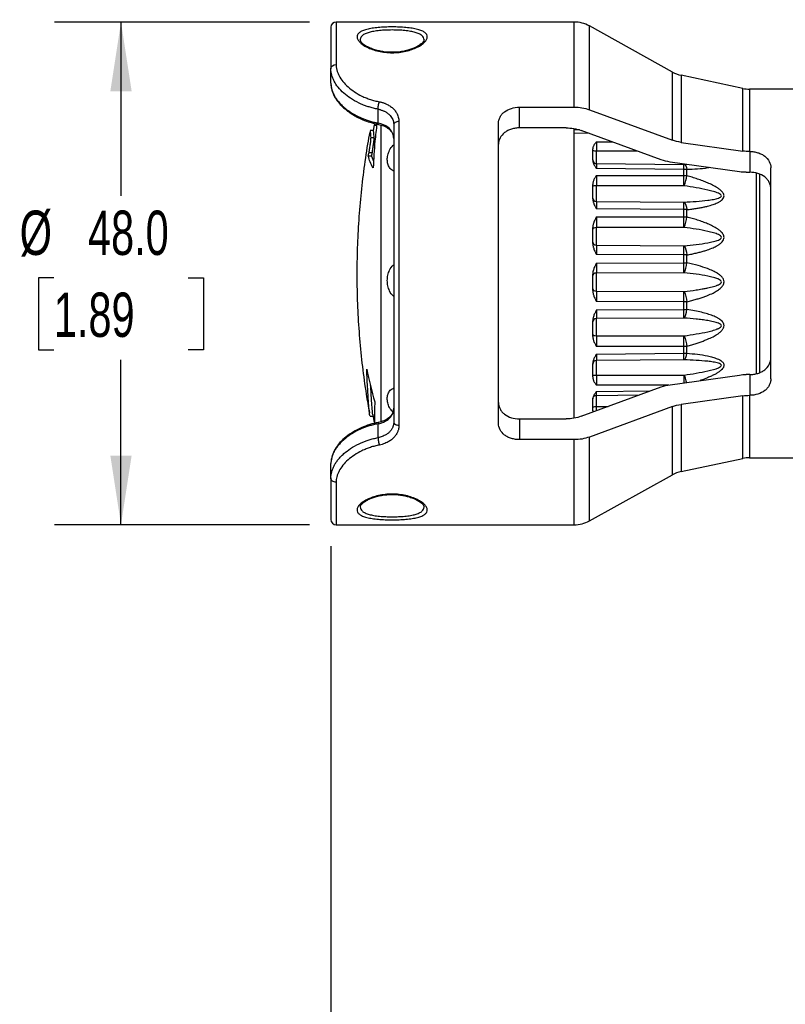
# Model space of a CAD drawing. Header units: millimetres. Extents: x 13 to 546, y 13 to 419.
# Tile 8 of 17: x 177 to 250, y 97 to 191. Entities that reach past the tile are written whole.
import ezdxf

# ---------------------------------------------------------------- set-up
doc = ezdxf.new("R2010")
doc.units = ezdxf.units.MM
doc.header["$LTSCALE"] = 2
doc.linetypes.add('SLD-Solid', pattern=[0])
doc.layers.add('DIMENSIONS', color=140, linetype='SLD-Solid', lineweight=25)
doc.styles.add('SLDTEXTSTYLE0', font='TXT', dxfattribs={"width": 0.7})
doc.dimstyles.new('SLDDIMSTYLE0', dxfattribs={"dimtxt": 4.316016, "dimasz": 6.604, "dimexe": 0, "dimexo": 0.0625, "dimgap": 1.079004, "dimtad": 0, "dimtih": 1, "dimtoh": 1, "dimrnd": 1e-09, "dimzin": 4, "dimdsep": 46, "dimtxsty": 'SLDTEXTSTYLE0', "dimsah": 1, "dimcen": 0.09, "dimadec": 0, "dimazin": 1, "dimtfac": 1, "dimtofl": 0, "dimtmove": 0, "dimatfit": 3, "dimfxl": 0, "dimfrac": 2, "dimtolj": 1, "dimtzin": 12, "dimarcsym": 0})
doc.dimstyles.new('SLDDIMSTYLE1', dxfattribs={"dimtxt": 4.316016, "dimasz": 6.604, "dimexe": 0, "dimexo": 0.0625, "dimgap": 1.079004, "dimtad": 0, "dimtih": 1, "dimtoh": 1, "dimrnd": 1e-09, "dimzin": 12, "dimdsep": 46, "dimtxsty": 'SLDTEXTSTYLE0', "dimsah": 1, "dimcen": 0.09, "dimadec": 0, "dimazin": 3, "dimtfac": 1, "dimtofl": 0, "dimtmove": 0, "dimatfit": 3, "dimfxl": 0, "dimfrac": 2, "dimtolj": 1, "dimtzin": 12, "dimarcsym": 0})
doc.dimstyles.new('SLDDIMSTYLE2', dxfattribs={"dimtxt": 4.316016, "dimasz": 6.604, "dimexe": 0, "dimexo": 0.0625, "dimgap": 1.079004, "dimtad": 0, "dimtih": 1, "dimtoh": 1, "dimrnd": 1e-09, "dimzin": 12, "dimdsep": 46, "dimtxsty": 'SLDTEXTSTYLE0', "dimsah": 1, "dimcen": 0, "dimadec": 0, "dimazin": 3, "dimtfac": 1, "dimtofl": 0, "dimtmove": 0, "dimatfit": 3, "dimfxl": 0, "dimfrac": 2, "dimtolj": 1, "dimtzin": 12, "dimarcsym": 0})

# ---------------------------------------------------------------- blocks, each defined once
blk = doc.blocks.new('_D_2')
at = {"layer": 'DIMENSIONS'}
for p, q in [((252.47, 235.214), (231.08, 235.214)), ((286.909, 175.564), (252.47, 235.214))]:
    blk.add_line(p, q, dxfattribs=at)
blk.add_solid([(286.909, 175.564), (284.487, 181.792), (282.727, 180.776)], dxfattribs=at)
at = {"layer": 'DIMENSIONS', "char_height": 4.2333, "attachment_point": 1, "style": 'SLDTEXTSTYLE0'}
for s, insert in [('M20', (215.966, 244.101)), ('M25', (215.966, 237.241)), ('KNOCKOUT', (205.688, 230.381))]:
    blk.add_mtext(s, dxfattribs=dict(at, insert=insert))
blk = doc.blocks.new('_D_5')
at = {"layer": 'DIMENSIONS'}
for p, q in [((206.859, 140.431), (206.859, 67.763)), ((312.159, 127.784), (312.159, 67.763)), ((206.859, 74.113), (242.479, 74.113)), ((248.327, 74.113), (246.878, 74.113)), ((246.878, 74.113), (246.878, 67.254)), ((261.153, 74.113), (262.602, 74.113)), ((262.602, 74.113), (262.602, 67.254)), ((312.159, 74.113), (267, 74.113)), ((246.878, 67.254), (248.327, 67.254)), ((262.602, 67.254), (261.153, 67.254))]:
    blk.add_line(p, q, dxfattribs=at)
for points in [[(206.859, 74.113), (213.463, 73.097), (213.463, 75.129)], [(312.159, 74.113), (305.555, 75.129), (305.555, 73.097)]]:
    blk.add_solid(points, dxfattribs=at)
at = {"layer": 'DIMENSIONS', "char_height": 4.2333, "attachment_point": 1, "style": 'SLDTEXTSTYLE0'}
for s, insert in [('105.3', (246.532, 80.537)), ('4.15', (248.327, 72.711))]:
    blk.add_mtext(s, dxfattribs=dict(at, insert=insert))
blk = doc.blocks.new('_D_6')
at = {"layer": 'DIMENSIONS'}
for p, q in [((204.819, 190.471), (180.47, 190.471)), ((186.82, 190.471), (186.82, 173.87)), ((180.407, 166.044), (178.958, 166.044)), ((178.958, 166.044), (178.958, 159.184)), ((193.233, 166.044), (194.682, 166.044)), ((194.682, 166.044), (194.682, 159.184)), ((178.958, 159.184), (180.407, 159.184)), ((194.682, 159.184), (193.233, 159.184)), ((186.82, 142.471), (186.82, 158.218)), ((204.819, 142.471), (180.47, 142.471))]:
    blk.add_line(p, q, dxfattribs=at)
for points in [[(186.82, 190.471), (185.804, 183.867), (187.836, 183.867)], [(186.82, 142.471), (187.836, 149.075), (185.804, 149.075)]]:
    blk.add_solid(points, dxfattribs=at)
at = {"layer": 'DIMENSIONS', "char_height": 4.2333, "attachment_point": 1, "style": 'SLDTEXTSTYLE0'}
for s, insert in [('%%c', (177.149, 172.467)), ('48.0', (183.665, 172.467)), ('1.89', (180.407, 164.641))]:
    blk.add_mtext(s, dxfattribs=dict(at, insert=insert))

msp = doc.modelspace()

# ---------------------------------------------------------------- linework, layer by layer
for p, q in [((230.083, 190.471), (207.359, 190.471)), ((207.359, 190.471), (207.359, 186.415)), ((230.083, 182.346), (230.083, 190.471)), ((239.467, 185.7), (231.537, 190.095)), ((231.537, 182.097), (231.537, 190.095)), ((206.859, 184.627), (206.859, 186)), ((239.467, 179.19), (239.467, 185.7)), ((246.19, 184.137), (240.297, 185.389)), ((240.297, 185.389), (240.297, 178.984)), ((246.19, 178.156), (246.19, 184.137)), ((258.859, 184.071), (246.813, 184.071)), ((246.813, 184.071), (246.813, 178.113)), ((211.359, 180.828), (211.359, 182.152)), ((224.859, 182.346), (230.083, 182.346)), ((224.859, 180.361), (224.859, 182.346)), ((231.537, 182.097), (239.467, 179.19)), ((211.006, 180.668), (210.902, 180.107)), ((211.031, 180.626), (211.235, 180.626)), ((211.628, 180.663), (211.628, 152.275)), ((213.359, 180.965), (213.359, 151.978)), ((222.859, 152.152), (222.859, 180.791)), ((210.912, 180.107), (210.61, 180.107)), ((229.307, 180.361), (224.859, 180.361)), ((230.039, 180.306), (230.039, 166.471)), ((230.58, 180.167), (230.039, 180.169)), ((231.525, 179.833), (230.039, 179.851)), ((238.404, 177.31), (230.761, 180.113)), ((210.689, 179.435), (210.991, 179.435)), ((232.206, 179.042), (233.7, 179.035)), ((240.297, 178.984), (246.19, 178.156)), ((210.732, 177.677), (210.43, 177.677)), ((210.498, 178.014), (210.799, 178.014)), ((210.732, 177.677), (210.937, 177.179)), ((231.859, 177.276), (231.859, 178.376)), ((232.206, 176.953), (232.206, 178.152)), ((236.141, 178.14), (232.206, 178.152)), ((246.813, 178.113), (246.859, 178.113)), ((246.859, 178.113), (246.859, 176.128)), ((232.206, 176.953), (240.561, 176.881)), ((245.874, 176.172), (239.235, 177.105)), ((240.561, 176.881), (240.6, 176.881)), ((240.805, 176.884), (240.6, 176.881)), ((240.561, 176.407), (232.206, 176.48)), ((232.206, 175.833), (240.561, 175.817)), ((240.561, 175.817), (240.561, 176.407)), ((240.853, 175.795), (240.853, 176.391)), ((246.498, 176.128), (246.859, 176.128)), ((247.499, 156.881), (247.499, 176.065)), ((247.791, 175.947), (247.791, 156.979)), ((248.859, 156.405), (248.859, 176.537)), ((231.859, 173.587), (231.859, 174.964)), ((232.206, 173.337), (232.206, 174.837)), ((240.561, 174.834), (232.206, 174.837)), ((240.6, 174.831), (240.561, 174.834)), ((232.206, 173.337), (240.561, 173.275)), ((240.561, 172.568), (232.206, 172.628)), ((240.561, 171.873), (240.561, 172.568)), ((240.853, 171.859), (240.853, 172.56)), ((232.206, 171.866), (240.561, 171.873)), ((231.859, 169.322), (231.859, 170.863)), ((240.561, 170.863), (232.206, 170.845)), ((232.206, 169.165), (232.206, 170.845)), ((240.6, 170.86), (240.561, 170.863)), ((232.206, 169.165), (240.561, 169.117)), ((240.561, 168.235), (232.206, 168.277)), ((232.206, 167.462), (240.561, 167.491)), ((240.561, 167.491), (240.561, 168.235)), ((240.853, 167.485), (240.853, 168.235)), ((230.039, 166.471), (230.039, 152.642)), ((231.859, 164.825), (231.859, 166.407)), ((240.561, 166.536), (232.206, 166.499)), ((232.206, 164.775), (232.206, 166.499)), ((240.6, 166.534), (240.561, 166.536)), ((232.206, 164.775), (240.561, 164.745)), ((240.561, 163.759), (232.206, 163.78)), ((240.561, 163.027), (240.561, 163.759)), ((240.853, 163.03), (240.853, 163.768)), ((232.206, 162.978), (240.561, 163.027)), ((231.859, 160.462), (231.859, 161.956)), ((240.561, 162.204), (232.206, 162.15)), ((232.206, 160.522), (232.206, 162.15)), ((240.6, 162.203), (240.561, 162.204)), ((232.206, 160.522), (240.561, 160.513)), ((240.561, 159.503), (232.206, 159.501)), ((240.561, 158.841), (240.561, 159.503)), ((240.853, 158.853), (240.853, 159.52)), ((232.206, 158.776), (240.561, 158.841)), ((240.561, 158.217), (232.206, 158.151)), ((232.206, 156.752), (232.206, 158.151)), ((240.6, 158.217), (240.561, 158.217)), ((231.859, 156.586), (231.859, 157.87)), ((232.206, 156.752), (240.561, 156.763)), ((239.235, 155.837), (245.874, 156.771)), ((246.859, 156.814), (246.498, 156.814)), ((246.859, 156.814), (246.859, 154.83)), ((230.761, 152.83), (238.404, 155.632)), ((239.112, 155.807), (232.206, 155.787)), ((232.206, 155.198), (237.349, 155.245)), ((231.859, 153.511), (231.859, 154.482)), ((232.204, 154.826), (236.304, 154.862)), ((232.206, 154.826), (232.206, 154.837)), ((232.206, 153.768), (232.206, 154.827)), ((246.19, 154.787), (240.297, 153.958)), ((246.19, 148.806), (246.19, 154.787)), ((246.859, 154.83), (246.813, 154.83)), ((246.813, 154.83), (246.813, 148.871)), ((239.467, 153.753), (231.537, 150.846)), ((232.206, 153.768), (233.333, 153.773)), ((239.467, 147.243), (239.467, 153.753)), ((240.297, 153.958), (240.297, 147.553)), ((210.61, 152.835), (210.912, 152.835)), ((224.859, 152.581), (229.307, 152.581)), ((224.859, 152.581), (224.859, 150.597)), ((211.359, 150.791), (211.359, 152.114)), ((230.083, 150.597), (224.859, 150.597)), ((230.083, 142.471), (230.083, 150.597)), ((231.537, 142.847), (231.537, 150.846)), ((240.297, 147.553), (246.19, 148.806)), ((246.813, 148.871), (258.859, 148.871)), ((206.859, 146.943), (206.859, 148.315)), ((231.537, 142.847), (239.467, 147.243)), ((207.359, 146.527), (207.359, 142.471)), ((207.359, 142.471), (230.083, 142.471))]:
    msp.add_line(p, q)
for centre, radius, start, end in [((207.359, 189.971), 0.5, 90, 180), ((230.083, 187.471), 3, 61, 90), ((240.921, 188.324), 3, 241, 258), ((246.813, 187.071), 3, 258, 270), ((246.813, 145.871), 3, 90, 102), ((240.921, 144.619), 3, 102, 119), ((207.359, 142.971), 0.5, 180, 270), ((230.083, 145.471), 3, 270, 299)]:
    msp.add_arc(centre, radius, start, end)
for points in [[(206.859, 189.971), (206.859, 189.968), (206.859, 188.585), (206.859, 186)], [(206.859, 186), (206.859, 186.229), (207.083, 186.415), (207.359, 186.415)], [(211.359, 182.152), (211.358, 182.24), (211.384, 182.497), (211.45, 182.762), (211.484, 182.856)], [(211.007, 180.712), (211.008, 180.667), (211.012, 180.64), (211.021, 180.63)], [(232.206, 179.042), (232.205, 178.829), (232.205, 178.5), (232.206, 178.152)], [(240.297, 178.984), (240.005, 179.025), (239.728, 179.094), (239.467, 179.19)], [(210.43, 177.677), (210.453, 177.789), (210.475, 177.902), (210.498, 178.014)], [(210.895, 176.544), (210.674, 176.92), (210.519, 177.298), (210.43, 177.677)], [(210.799, 178.014), (210.777, 177.902), (210.754, 177.789), (210.732, 177.677)], [(232.206, 178.152), (232.115, 178.152), (231.934, 178.16), (231.859, 178.181), (231.859, 178.191)], [(246.813, 178.113), (246.603, 178.113), (246.395, 178.127), (246.19, 178.156)], [(231.859, 177.302), (231.859, 177.211), (231.934, 177.03), (232.115, 176.953), (232.206, 176.953)], [(232.206, 176.953), (232.205, 176.926), (232.205, 176.751), (232.206, 176.48)], [(239.235, 177.105), (238.943, 177.146), (238.666, 177.215), (238.404, 177.31)], [(240.561, 176.407), (240.562, 176.676), (240.562, 176.851), (240.561, 176.881)], [(240.6, 176.881), (240.696, 176.85), (240.79, 176.668), (240.853, 176.391)], [(232.206, 175.833), (232.205, 175.551), (232.205, 175.182), (232.206, 174.837)], [(240.561, 174.834), (240.562, 175.176), (240.562, 175.539), (240.561, 175.817)], [(240.6, 174.831), (240.696, 175.167), (240.79, 175.524), (240.853, 175.795)], [(246.498, 176.128), (246.288, 176.128), (246.08, 176.143), (245.874, 176.172)], [(232.206, 174.837), (232.115, 174.837), (231.934, 174.824), (231.859, 174.792), (231.859, 174.777)], [(231.859, 173.664), (231.859, 173.579), (231.934, 173.409), (232.115, 173.338), (232.206, 173.337)], [(232.206, 173.337), (232.205, 173.213), (232.205, 172.95), (232.206, 172.628)], [(240.561, 172.568), (240.562, 172.887), (240.562, 173.148), (240.561, 173.275)], [(240.561, 173.275), (240.574, 173.275), (240.587, 173.275), (240.6, 173.275)], [(240.6, 173.275), (240.696, 173.15), (240.79, 172.885), (240.853, 172.56)], [(232.206, 171.866), (232.205, 171.537), (232.205, 171.159), (232.206, 170.845)], [(240.561, 170.863), (240.562, 171.175), (240.562, 171.548), (240.561, 171.873)], [(240.6, 170.86), (240.696, 171.167), (240.79, 171.537), (240.853, 171.859)], [(232.206, 170.845), (232.115, 170.845), (231.934, 170.811), (231.859, 170.73), (231.859, 170.69)], [(231.859, 169.444), (231.859, 169.372), (231.934, 169.227), (232.115, 169.166), (232.206, 169.165)], [(232.206, 169.165), (232.205, 168.954), (232.205, 168.625), (232.206, 168.277)], [(240.561, 169.117), (240.574, 169.117), (240.587, 169.117), (240.6, 169.118)], [(240.561, 168.235), (240.562, 168.579), (240.562, 168.905), (240.561, 169.117)], [(240.6, 169.118), (240.696, 168.909), (240.79, 168.582), (240.853, 168.235)], [(232.206, 167.462), (232.205, 167.113), (232.205, 166.756), (232.206, 166.499)], [(240.561, 166.536), (240.562, 166.793), (240.562, 167.146), (240.561, 167.491)], [(240.6, 166.534), (240.696, 166.787), (240.79, 167.14), (240.853, 167.485)], [(232.206, 166.499), (232.115, 166.498), (231.934, 166.446), (231.859, 166.323), (231.859, 166.261)], [(231.859, 164.983), (231.859, 164.929), (231.934, 164.821), (232.115, 164.775), (232.206, 164.775)], [(232.206, 164.775), (232.205, 164.493), (232.205, 164.125), (232.206, 163.78)], [(240.561, 164.745), (240.574, 164.745), (240.587, 164.746), (240.6, 164.747)], [(240.561, 163.759), (240.562, 164.1), (240.562, 164.464), (240.561, 164.745)], [(240.6, 164.747), (240.696, 164.471), (240.79, 164.108), (240.853, 163.768)], [(232.206, 162.978), (232.205, 162.636), (232.205, 162.33), (232.206, 162.15)], [(240.561, 162.204), (240.562, 162.385), (240.562, 162.689), (240.561, 163.027)], [(240.6, 162.203), (240.696, 162.382), (240.79, 162.688), (240.853, 163.03)], [(232.206, 162.15), (232.115, 162.149), (231.934, 162.083), (231.859, 161.928), (231.859, 161.849)], [(231.859, 160.643), (231.859, 160.612), (231.934, 160.549), (232.115, 160.523), (232.206, 160.522)], [(232.206, 160.522), (232.205, 160.193), (232.205, 159.815), (232.206, 159.501)], [(240.561, 160.513), (240.574, 160.513), (240.587, 160.514), (240.6, 160.515)], [(240.561, 159.503), (240.562, 159.813), (240.562, 160.186), (240.561, 160.513)], [(240.6, 160.515), (240.696, 160.194), (240.79, 159.826), (240.853, 159.52)], [(232.206, 158.151), (232.115, 158.15), (231.934, 158.076), (231.859, 157.9), (231.859, 157.812)], [(232.206, 158.776), (232.205, 158.47), (232.205, 158.239), (232.206, 158.151)], [(240.561, 158.217), (240.562, 158.308), (240.562, 158.539), (240.561, 158.841)], [(240.6, 158.217), (240.696, 158.307), (240.79, 158.543), (240.853, 158.853)], [(210.281, 157.328), (210.498, 156.281), (210.752, 155.239), (211.044, 154.203)], [(231.859, 156.775), (231.859, 156.769), (231.934, 156.757), (232.115, 156.752), (232.206, 156.752)], [(232.206, 156.752), (232.205, 156.402), (232.205, 156.045), (232.206, 155.787)], [(240.561, 156.763), (240.574, 156.763), (240.587, 156.764), (240.6, 156.766)], [(245.874, 156.771), (246.08, 156.8), (246.288, 156.814), (246.498, 156.814)], [(238.404, 155.632), (238.666, 155.728), (238.943, 155.796), (239.235, 155.837)], [(246.19, 154.787), (246.395, 154.815), (246.603, 154.83), (246.813, 154.83)], [(231.859, 153.692), (231.859, 153.712), (231.934, 153.751), (232.115, 153.768), (232.206, 153.768)], [(239.467, 153.753), (239.728, 153.849), (240.005, 153.917), (240.297, 153.958)], [(211.359, 150.791), (211.358, 150.703), (211.384, 150.445), (211.45, 150.181), (211.484, 150.087)], [(206.859, 146.943), (206.859, 144.357), (206.859, 142.975), (206.859, 142.971)]]:
    msp.add_open_spline(points, degree=3)
for points, knots in [([(212.709, 190.005), (212.935, 190.005), (213.388, 189.995), (214.04, 189.953), (214.634, 189.88), (215.147, 189.776), (215.559, 189.639), (215.851, 189.469), (216.027, 189.269), (216.079, 189.044), (216.012, 188.8), (215.821, 188.546), (215.52, 188.295), (215.111, 188.056), (214.613, 187.845), (214.03, 187.677), (213.39, 187.565), (212.709, 187.529), (212.031, 187.568), (211.384, 187.675), (210.804, 187.845), (210.307, 188.057), (209.902, 188.295), (209.602, 188.546), (209.411, 188.799), (209.344, 189.043), (209.393, 189.268), (209.566, 189.469), (209.856, 189.639), (210.269, 189.776), (210.782, 189.88), (211.377, 189.953), (212.029, 189.995), (212.482, 190.005), (212.709, 190.005)], [0, 0, 0, 0, 0.0310099, 0.0620492, 0.0932358, 0.1245405, 0.1554941, 0.1870013, 0.2182504, 0.2498541, 0.2813883, 0.3128505, 0.3443627, 0.3756268, 0.4071727, 0.4379033, 0.4692472, 0.4999949, 0.5310188, 0.562115, 0.5932635, 0.6244886, 0.6557001, 0.6871746, 0.7185932, 0.7501112, 0.7817358, 0.8129265, 0.8444119, 0.8753458, 0.9066821, 0.9379153, 0.9689832, 1, 1, 1, 1]), ([(212.709, 189.711), (212.502, 189.708), (212.089, 189.703), (211.492, 189.658), (210.951, 189.588), (210.488, 189.487), (210.116, 189.351), (209.878, 189.201), (209.741, 189.05), (209.668, 188.914), (209.663, 188.814), (209.66, 188.765)], [0, 0, 0, 0, 0.125311, 0.250279, 0.378278, 0.501439, 0.624374, 0.751746, 0.832469, 0.91727, 1, 1, 1, 1]), ([(215.756, 188.768), (215.749, 188.842), (215.734, 188.987), (215.568, 189.182), (215.302, 189.35), (214.928, 189.486), (214.465, 189.587), (213.924, 189.658), (213.328, 189.703), (212.916, 189.708), (212.709, 189.711)], [0, 0, 0, 0, 0.125608, 0.247594, 0.375828, 0.498523, 0.622249, 0.749882, 0.874493, 1, 1, 1, 1]), ([(215.759, 188.774), (215.752, 188.727), (215.737, 188.64), (215.601, 188.467), (215.363, 188.278), (215.029, 188.087), (214.684, 187.931), (214.304, 187.798), (213.847, 187.682), (213.345, 187.603), (212.694, 187.563), (212.056, 187.601), (211.474, 187.703), (211.027, 187.822), (210.569, 187.992), (210.125, 188.218), (209.745, 188.499), (209.692, 188.678), (209.663, 188.775)], [0, 0, 0, 0, 0.055812, 0.105821, 0.188166, 0.246367, 0.289555, 0.336692, 0.3883, 0.440672, 0.489101, 0.577347, 0.622719, 0.669772, 0.728142, 0.802995, 0.893802, 1, 1, 1, 1]), ([(207.359, 186.415), (207.36, 186.371), (207.361, 186.284), (207.375, 186.151), (207.398, 186.017), (207.429, 185.882), (207.47, 185.746), (207.519, 185.61), (207.577, 185.474), (207.712, 185.2), (207.98, 184.791), (208.473, 184.271), (209.086, 183.796), (209.689, 183.456), (210.212, 183.225), (210.622, 183.075), (211.045, 182.949), (211.337, 182.887), (211.484, 182.856)], [0, 0, 0, 0, 0.031894, 0.063582, 0.095112, 0.126532, 0.15789, 0.189235, 0.220616, 0.252083, 0.377742, 0.502957, 0.627378, 0.752099, 0.814771, 0.876682, 0.938276, 1, 1, 1, 1]), ([(211.359, 182.152), (211.283, 182.166), (211.134, 182.196), (210.918, 182.247), (210.712, 182.301), (210.516, 182.359), (210.331, 182.419), (210.155, 182.481), (209.988, 182.544), (209.832, 182.607), (209.685, 182.671), (209.3, 182.848), (208.734, 183.165), (208.062, 183.681), (207.533, 184.236), (207.21, 184.728), (207.03, 185.119), (206.932, 185.414), (206.87, 185.71), (206.863, 185.903), (206.859, 186)], [0, 0, 0, 0, 0.029511, 0.058031, 0.08556, 0.1121, 0.137649, 0.162208, 0.185777, 0.208356, 0.229945, 0.250545, 0.380995, 0.500641, 0.628517, 0.750533, 0.812087, 0.874166, 0.936796, 1, 1, 1, 1]), ([(206.859, 184.627), (206.86, 184.582), (206.861, 184.491), (206.876, 184.352), (206.899, 184.211), (206.933, 184.069), (206.976, 183.925), (207.028, 183.781), (207.091, 183.635), (207.163, 183.489), (207.245, 183.343), (207.337, 183.198), (207.439, 183.053), (207.55, 182.909), (207.671, 182.766), (207.802, 182.625), (207.942, 182.485), (208.228, 182.223), (208.73, 181.841), (209.34, 181.499), (209.834, 181.279), (210.157, 181.153), (210.52, 181.031), (210.923, 180.918), (211.21, 180.859), (211.359, 180.828)], [0, 0, 0, 0, 0.030643, 0.061345, 0.09211, 0.122941, 0.153843, 0.184819, 0.215871, 0.247005, 0.278223, 0.309529, 0.340926, 0.372418, 0.404008, 0.435699, 0.467495, 0.499399, 0.618583, 0.749351, 0.79152, 0.837668, 0.887797, 0.941908, 1, 1, 1, 1]), ([(206.869, 184.545), (206.882, 184.39), (206.906, 184.098), (207.048, 183.672), (207.232, 183.297), (207.487, 182.904), (207.788, 182.547), (208.072, 182.278), (208.256, 182.122), (208.413, 181.996), (208.645, 181.825), (208.968, 181.614), (209.394, 181.374), (209.938, 181.122), (210.609, 180.874), (211.12, 180.76), (211.391, 180.7)], [0, 0, 0, 0, 0.0995, 0.188386, 0.26656, 0.334034, 0.437134, 0.498372, 0.517259, 0.547085, 0.589957, 0.645889, 0.71489, 0.796938, 0.891979, 1, 1, 1, 1]), ([(211.484, 182.856), (211.528, 182.847), (211.616, 182.829), (211.746, 182.795), (211.872, 182.756), (211.996, 182.711), (212.117, 182.661), (212.313, 182.57), (212.567, 182.419), (212.844, 182.185), (213.068, 181.916), (213.215, 181.65), (213.302, 181.404), (213.35, 181.186), (213.356, 181.038), (213.359, 180.965)], [0, 0, 0, 0, 0.041273, 0.082409, 0.123536, 0.164785, 0.206285, 0.248162, 0.372917, 0.497239, 0.622048, 0.748029, 0.832811, 0.916471, 1, 1, 1, 1]), ([(211.359, 182.152), (211.401, 182.143), (211.486, 182.126), (211.61, 182.092), (211.73, 182.053), (211.847, 182.008), (212.015, 181.933), (212.224, 181.812), (212.436, 181.637), (212.601, 181.448), (212.72, 181.258), (212.801, 181.061), (212.85, 180.862), (212.856, 180.728), (212.859, 180.663)], [0, 0, 0, 0, 0.050041, 0.1000825, 0.1501246, 0.2001673, 0.2502108, 0.37409, 0.4998852, 0.6069847, 0.7105214, 0.8105184, 0.9070017, 1, 1, 1, 1]), ([(222.859, 180.791), (222.859, 180.897), (222.872, 181), (222.922, 181.203), (222.961, 181.303), (223.061, 181.493), (223.122, 181.582), (223.267, 181.751), (223.351, 181.83), (223.628, 182.042), (223.851, 182.155), (224.332, 182.306), (224.594, 182.346), (224.859, 182.346)], [0, 0, 0, 0, 0.125, 0.125, 0.25, 0.25, 0.375, 0.375, 0.5, 0.5, 0.75, 0.75, 1, 1, 1, 1]), ([(230.083, 182.346), (230.338, 182.346), (230.587, 182.325), (231.076, 182.241), (231.314, 182.179), (231.537, 182.097)], [0, 0, 0, 0, 0.5, 0.5, 1, 1, 1, 1]), ([(211.251, 180.761), (211.182, 180.206), (211.01, 178.804), (210.938, 177.395), (210.895, 176.544)], [0, 0, 0, 0, 0.396145, 1, 1, 1, 1]), ([(211.031, 180.636), (211.039, 180.637), (211.056, 180.638), (211.089, 180.723), (211.107, 180.77)], [0, 0, 0, 0, 0.448629, 1, 1, 1, 1]), ([(212.859, 179.336), (212.859, 179.745), (212.512, 180.423), (211.724, 180.76), (211.359, 180.828)], [0, 0, 0, 0, 0.188406, 0.3297104, 0.3297104, 0.3297104, 0.3297104]), ([(211.393, 180.704), (211.384, 180.708), (211.365, 180.718), (211.361, 180.79), (211.359, 180.828)], [0, 0, 0, 0, 0.466758, 1, 1, 1, 1]), ([(211.391, 180.7), (211.567, 180.656), (211.941, 180.563), (212.421, 180.272), (212.797, 179.838), (212.844, 179.47), (212.869, 179.277)], [0, 0, 0, 0, 0.2094823, 0.4463523, 0.7094663, 1, 1, 1, 1]), ([(213.359, 180.965), (213.226, 180.965), (213.099, 180.933), (212.911, 180.819), (212.859, 180.743), (212.859, 180.663)], [0, 0, 0, 0, 0.5, 0.5, 1, 1, 1, 1]), ([(212.859, 180.663), (212.859, 176.579), (212.859, 171.595), (212.859, 161.348), (212.859, 156.364), (212.859, 152.28)], [0, 0, 0, 0, 0.5, 0.5, 1, 1, 1, 1]), ([(210.573, 179.958), (210.5, 179.574), (210.263, 178.323), (209.958, 176.184), (209.657, 173.547), (209.454, 170.896), (209.344, 168.237), (209.328, 165.572), (209.408, 162.905), (209.582, 160.239), (209.854, 157.578), (210.169, 155.217), (210.434, 153.751), (210.54, 153.163)], [0, 0, 0, 0, 0.043469, 0.141863, 0.240382, 0.339026, 0.437793, 0.536685, 0.635702, 0.734845, 0.834114, 0.93351, 1, 1, 1, 1]), ([(210.689, 179.435), (210.678, 179.616), (210.656, 179.984), (210.628, 180.163), (210.61, 180.107), (210.61, 180.107)], [0, 0, 0, 0, 0.492274, 0.998829, 1, 1, 1, 1]), ([(210.991, 179.435), (210.98, 179.616), (210.958, 179.984), (210.93, 180.163), (210.912, 180.107), (210.912, 180.107)], [0, 0, 0, 0, 0.492274, 0.998829, 1, 1, 1, 1]), ([(224.859, 180.361), (224.727, 180.361), (224.597, 180.352), (224.341, 180.314), (224.214, 180.285), (223.972, 180.209), (223.857, 180.162), (223.639, 180.052), (223.536, 179.987), (223.26, 179.774), (223.111, 179.601), (222.911, 179.222), (222.859, 179.012), (222.859, 178.798)], [0, 0, 0, 0, 0.125, 0.125, 0.25, 0.25, 0.375, 0.375, 0.5, 0.5, 0.75, 0.75, 1, 1, 1, 1]), ([(229.307, 180.361), (229.562, 180.361), (229.811, 180.34), (230.3, 180.257), (230.539, 180.194), (230.761, 180.113)], [0, 0, 0, 0, 0.5, 0.5, 1, 1, 1, 1]), ([(210.498, 178.014), (210.523, 178.141), (210.549, 178.281), (210.597, 178.567), (210.619, 178.713), (210.656, 178.981), (210.67, 179.105), (210.688, 179.308), (210.691, 179.386), (210.689, 179.435)], [0, 0, 0, 0, 0.25, 0.25, 0.5, 0.5, 0.75, 0.75, 1, 1, 1, 1]), ([(210.799, 178.014), (210.825, 178.141), (210.851, 178.281), (210.899, 178.567), (210.921, 178.713), (210.957, 178.981), (210.972, 179.105), (210.99, 179.308), (210.993, 179.386), (210.991, 179.435)], [0, 0, 0, 0, 0.25, 0.25, 0.5, 0.5, 0.75, 0.75, 1, 1, 1, 1]), ([(212.859, 176.263), (212.845, 176.268), (212.661, 176.333), (212.451, 176.549), (212.278, 176.909), (212.229, 177.314), (212.276, 177.764), (212.452, 178.244), (212.661, 178.6), (212.845, 178.718), (212.859, 178.726)], [0, 0, 0, 0, 0.014593, 0.194339, 0.351257, 0.499972, 0.648608, 0.805838, 0.985326, 1, 1, 1, 1]), ([(232.206, 179.042), (232.172, 179.001), (232.117, 178.934), (232.038, 178.831), (231.975, 178.735), (231.922, 178.637), (231.886, 178.545), (231.863, 178.46), (231.86, 178.403), (231.859, 178.376)], [0, 0, 0, 0, 0.200272, 0.331878, 0.495613, 0.642231, 0.771135, 0.890043, 1, 1, 1, 1]), ([(246.859, 178.113), (246.991, 178.113), (247.121, 178.103), (247.377, 178.065), (247.504, 178.036), (247.746, 177.96), (247.861, 177.913), (248.079, 177.802), (248.182, 177.737), (248.458, 177.523), (248.607, 177.349), (248.806, 176.966), (248.859, 176.754), (248.859, 176.537)], [0, 0, 0, 0, 0.125, 0.125, 0.25, 0.25, 0.375, 0.375, 0.5, 0.5, 0.75, 0.75, 1, 1, 1, 1]), ([(231.859, 177.276), (231.86, 177.254), (231.861, 177.208), (231.874, 177.136), (231.894, 177.061), (231.925, 176.971), (231.975, 176.862), (232.038, 176.746), (232.117, 176.618), (232.172, 176.532), (232.206, 176.48)], [0, 0, 0, 0, 0.081692, 0.168249, 0.260153, 0.357807, 0.504424, 0.668142, 0.799745, 1, 1, 1, 1]), ([(232.206, 175.833), (232.172, 175.779), (232.117, 175.69), (232.038, 175.554), (231.975, 175.429), (231.922, 175.3), (231.886, 175.181), (231.863, 175.071), (231.86, 174.999), (231.859, 174.964)], [0, 0, 0, 0, 0.200272, 0.331878, 0.495614, 0.642231, 0.771136, 0.890043, 1, 1, 1, 1]), ([(240.853, 176.391), (240.805, 176.395), (240.708, 176.405), (240.61, 176.406), (240.561, 176.407)], [0, 0, 0, 0, 0.500298, 1, 1, 1, 1]), ([(240.561, 175.817), (240.61, 175.816), (240.708, 175.814), (240.805, 175.802), (240.853, 175.795)], [0, 0, 0, 0, 0.499702, 1, 1, 1, 1]), ([(242.991, 176.577), (242.935, 176.565), (242.264, 176.418), (241.528, 176.404), (240.853, 176.391)], [0, 0, 0, 0, 0.083482, 1, 1, 1, 1]), ([(240.853, 172.56), (241.004, 172.577), (241.296, 172.611), (241.718, 172.672), (242.112, 172.738), (242.478, 172.81), (242.888, 172.906), (243.317, 173.028), (243.712, 173.178), (243.968, 173.316), (244.12, 173.421), (244.243, 173.525), (244.352, 173.668), (244.403, 173.848), (244.372, 174.019), (244.292, 174.17), (244.16, 174.328), (243.979, 174.49), (243.766, 174.637), (243.537, 174.771), (243.227, 174.934), (242.838, 175.114), (242.349, 175.306), (241.86, 175.48), (241.353, 175.647), (241.02, 175.746), (240.853, 175.795)], [0, 0, 0, 0, 0.055715, 0.108217, 0.157539, 0.203725, 0.246826, 0.314824, 0.371542, 0.407619, 0.427294, 0.444434, 0.472042, 0.500253, 0.519426, 0.540667, 0.565357, 0.59543, 0.628886, 0.658171, 0.690312, 0.753765, 0.810399, 0.876663, 0.938269, 1, 1, 1, 1]), ([(248.859, 174.537), (248.859, 174.647), (248.846, 174.755), (248.796, 174.965), (248.758, 175.068), (248.658, 175.263), (248.597, 175.354), (248.452, 175.527), (248.368, 175.607), (248.091, 175.823), (247.868, 175.937), (247.386, 176.088), (247.123, 176.128), (246.859, 176.128)], [0, 0, 0, 0, 0.125, 0.125, 0.25, 0.25, 0.375, 0.375, 0.5, 0.5, 0.75, 0.75, 1, 1, 1, 1]), ([(240.6, 173.275), (240.981, 173.293), (241.738, 173.337), (242.665, 173.425), (243.382, 173.534), (243.797, 173.634), (244.069, 173.751), (244.204, 173.928), (243.874, 174.142), (243.381, 174.3), (242.658, 174.484), (241.739, 174.656), (240.981, 174.776), (240.6, 174.831)], [0, 0, 0, 0, 0.1186114, 0.2372228, 0.2965285, 0.3558342, 0.3854871, 0.4151399, 0.4744456, 0.5337513, 0.593057, 0.7116685, 0.8302799, 0.8302799, 0.8302799, 0.8302799]), ([(231.859, 173.587), (231.86, 173.56), (231.861, 173.504), (231.874, 173.417), (231.894, 173.325), (231.926, 173.216), (231.975, 173.084), (232.038, 172.945), (232.117, 172.792), (232.172, 172.689), (232.206, 172.628)], [0, 0, 0, 0, 0.081717, 0.168301, 0.260233, 0.357918, 0.504504, 0.66819, 0.799774, 1, 1, 1, 1]), ([(240.853, 172.56), (240.805, 172.562), (240.708, 172.567), (240.61, 172.568), (240.561, 172.568)], [0, 0, 0, 0, 0.500298, 1, 1, 1, 1]), ([(232.206, 171.866), (232.172, 171.803), (232.117, 171.699), (232.038, 171.541), (231.975, 171.396), (231.922, 171.248), (231.886, 171.111), (231.863, 170.985), (231.86, 170.903), (231.859, 170.863)], [0, 0, 0, 0, 0.200276, 0.331885, 0.495623, 0.642244, 0.771143, 0.890046, 1, 1, 1, 1]), ([(240.561, 171.873), (240.61, 171.872), (240.708, 171.871), (240.805, 171.863), (240.853, 171.859)], [0, 0, 0, 0, 0.499702, 1, 1, 1, 1]), ([(240.853, 168.235), (241.004, 168.264), (241.295, 168.319), (241.717, 168.412), (242.111, 168.508), (242.476, 168.61), (242.886, 168.74), (243.316, 168.901), (243.711, 169.092), (243.967, 169.26), (244.119, 169.386), (244.242, 169.509), (244.352, 169.676), (244.403, 169.879), (244.373, 170.069), (244.292, 170.235), (244.161, 170.404), (243.981, 170.576), (243.768, 170.728), (243.539, 170.865), (243.23, 171.03), (242.84, 171.21), (242.351, 171.398), (241.86, 171.564), (241.353, 171.721), (241.02, 171.813), (240.853, 171.859)], [0, 0, 0, 0, 0.055682, 0.108145, 0.157425, 0.203564, 0.246613, 0.31464, 0.371382, 0.407449, 0.427107, 0.444242, 0.471844, 0.500041, 0.519217, 0.540463, 0.565163, 0.595204, 0.628625, 0.657862, 0.689911, 0.753356, 0.810263, 0.876699, 0.938166, 1, 1, 1, 1]), ([(240.6, 169.118), (240.98, 169.15), (241.738, 169.224), (242.663, 169.351), (243.381, 169.496), (243.796, 169.621), (244.068, 169.761), (244.204, 169.962), (243.875, 170.193), (243.383, 170.354), (242.663, 170.536), (241.738, 170.701), (240.98, 170.811), (240.6, 170.86)], [0, 0, 0, 0, 0.1185851, 0.2371702, 0.2964627, 0.3557553, 0.3854015, 0.4150478, 0.4743404, 0.5336329, 0.5929255, 0.7115105, 0.8300956, 0.8300956, 0.8300956, 0.8300956]), ([(231.859, 169.322), (231.86, 169.292), (231.861, 169.23), (231.874, 169.134), (231.894, 169.034), (231.926, 168.914), (231.975, 168.771), (232.038, 168.62), (232.117, 168.454), (232.172, 168.344), (232.206, 168.277)], [0, 0, 0, 0, 0.08176, 0.168389, 0.260371, 0.358109, 0.504661, 0.668313, 0.799845, 1, 1, 1, 1]), ([(232.206, 167.462), (232.172, 167.395), (232.117, 167.284), (232.014, 167.068), (231.933, 166.858), (231.879, 166.636), (231.861, 166.503), (231.859, 166.428), (231.859, 166.407)], [0, 0, 0, 0, 0.200297, 0.33192, 0.642108, 0.799793, 0.942597, 1, 1, 1, 1]), ([(240.853, 168.235), (240.805, 168.235), (240.708, 168.235), (240.61, 168.235), (240.561, 168.235)], [0, 0, 0, 0, 0.500298, 1, 1, 1, 1]), ([(240.561, 167.491), (240.61, 167.491), (240.708, 167.491), (240.805, 167.487), (240.853, 167.485)], [0, 0, 0, 0, 0.499702, 1, 1, 1, 1]), ([(240.853, 163.768), (241.005, 163.806), (241.299, 163.878), (241.723, 163.995), (242.117, 164.114), (242.481, 164.236), (242.889, 164.388), (243.317, 164.574), (243.689, 164.777), (243.937, 164.95), (244.131, 165.112), (244.316, 165.333), (244.423, 165.643), (244.339, 165.933), (244.183, 166.154), (243.985, 166.327), (243.839, 166.431), (243.628, 166.564), (243.315, 166.729), (242.709, 166.98), (241.879, 167.245), (241.215, 167.401), (240.853, 167.485)], [0, 0, 0, 0, 0.056117, 0.108817, 0.158134, 0.204108, 0.246791, 0.314265, 0.371239, 0.398081, 0.422057, 0.461297, 0.500014, 0.532173, 0.564575, 0.596134, 0.626247, 0.629174, 0.685964, 0.753605, 0.865832, 1, 1, 1, 1]), ([(212.244, 165.796), (212.254, 165.964), (212.273, 166.311), (212.451, 166.814), (212.661, 167.153), (212.845, 167.262), (212.859, 167.27)], [0, 0, 0, 0, 0.297686, 0.611371, 0.97074, 1, 1, 1, 1]), ([(240.6, 164.747), (240.98, 164.791), (241.548, 164.862), (242.178, 164.962), (242.548, 165.029), (242.913, 165.101), (243.292, 165.19), (243.589, 165.282), (243.719, 165.33), (243.797, 165.362), (243.982, 165.442), (244.27, 165.66), (243.989, 165.87), (243.767, 165.966), (243.607, 166.026), (243.291, 166.119), (242.663, 166.261), (241.737, 166.407), (240.98, 166.494), (240.6, 166.534)], [0, 0, 0, 0, 0.1185494, 0.1778241, 0.2000521, 0.2370988, 0.2963735, 0.3260109, 0.3408296, 0.3445342, 0.3556482, 0.4149229, 0.4741976, 0.481607, 0.503835, 0.5334724, 0.5927471, 0.7112965, 0.8298459, 0.8298459, 0.8298459, 0.8298459]), ([(212.859, 164.3), (212.845, 164.308), (212.661, 164.42), (212.454, 164.77), (212.271, 165.279), (212.253, 165.627), (212.244, 165.796)], [0, 0, 0, 0, 0.029318, 0.388187, 0.702671, 1, 1, 1, 1]), ([(231.859, 164.825), (231.86, 164.795), (231.861, 164.732), (231.874, 164.636), (231.894, 164.536), (231.926, 164.415), (231.975, 164.272), (232.038, 164.121), (232.117, 163.956), (232.172, 163.846), (232.206, 163.78)], [0, 0, 0, 0, 0.0817167, 0.1682993, 0.2602301, 0.3579118, 0.504502, 0.6681905, 0.7997741, 1, 1, 1, 1]), ([(240.853, 163.768), (240.805, 163.766), (240.708, 163.76), (240.61, 163.76), (240.561, 163.759)], [0, 0, 0, 0, 0.5002984, 1, 1, 1, 1]), ([(232.206, 162.978), (232.172, 162.912), (232.117, 162.804), (232.038, 162.641), (231.975, 162.493), (231.922, 162.343), (231.886, 162.205), (231.863, 162.077), (231.86, 161.995), (231.859, 161.956)], [0, 0, 0, 0, 0.2001671, 0.3316998, 0.4953679, 0.6419171, 0.7709379, 0.8899493, 1, 1, 1, 1]), ([(240.561, 163.027), (240.61, 163.027), (240.708, 163.027), (240.805, 163.029), (240.853, 163.03)], [0, 0, 0, 0, 0.499702, 1, 1, 1, 1]), ([(240.853, 159.52), (241.005, 159.563), (241.298, 159.646), (241.721, 159.779), (242.115, 159.911), (242.48, 160.045), (242.888, 160.21), (243.316, 160.408), (243.721, 160.636), (244.019, 160.855), (244.196, 161.028), (244.295, 161.166), (244.365, 161.3), (244.404, 161.463), (244.373, 161.645), (244.293, 161.798), (244.163, 161.948), (243.981, 162.094), (243.705, 162.26), (243.315, 162.437), (242.807, 162.61), (242.221, 162.768), (241.564, 162.911), (241.098, 162.989), (240.853, 163.03)], [0, 0, 0, 0, 0.055982, 0.108606, 0.157905, 0.203921, 0.246706, 0.314266, 0.37121, 0.411295, 0.445361, 0.459165, 0.472287, 0.500254, 0.519688, 0.541016, 0.565638, 0.594543, 0.628908, 0.686003, 0.753663, 0.82721, 0.909259, 1, 1, 1, 1]), ([(240.6, 160.515), (240.98, 160.567), (241.738, 160.68), (242.573, 160.836), (243.114, 160.966), (243.377, 161.037), (243.588, 161.105), (243.728, 161.158), (243.806, 161.19), (243.917, 161.242), (244.071, 161.325), (244.204, 161.53), (243.94, 161.696), (243.63, 161.797), (243.375, 161.863), (243.112, 161.917), (242.841, 161.965), (242.567, 162.007), (242.291, 162.044), (242.013, 162.077), (241.455, 162.137), (240.98, 162.176), (240.6, 162.203)], [0, 0, 0, 0, 0.1185789, 0.2371579, 0.2668026, 0.2964474, 0.3260921, 0.3409145, 0.3483256, 0.3557368, 0.3853816, 0.4150263, 0.4743158, 0.5039605, 0.5336052, 0.56325, 0.5928947, 0.6225394, 0.6521842, 0.6818289, 0.7114737, 0.8300526, 0.8300526, 0.8300526, 0.8300526]), ([(231.859, 160.462), (231.86, 160.434), (231.861, 160.376), (231.874, 160.287), (231.894, 160.194), (231.925, 160.083), (231.975, 159.951), (232.038, 159.812), (232.117, 159.661), (232.172, 159.561), (232.206, 159.501)], [0, 0, 0, 0, 0.081693, 0.168251, 0.260155, 0.357809, 0.504428, 0.668146, 0.799747, 1, 1, 1, 1]), ([(240.853, 159.52), (240.805, 159.515), (240.708, 159.505), (240.61, 159.504), (240.561, 159.503)], [0, 0, 0, 0, 0.500298, 1, 1, 1, 1]), ([(232.206, 158.776), (232.172, 158.718), (232.117, 158.621), (232.038, 158.476), (231.975, 158.344), (231.922, 158.211), (231.886, 158.089), (231.863, 157.977), (231.86, 157.905), (231.859, 157.87)], [0, 0, 0, 0, 0.200231, 0.331809, 0.495511, 0.642095, 0.77105, 0.890003, 1, 1, 1, 1]), ([(240.561, 158.841), (240.61, 158.842), (240.708, 158.843), (240.805, 158.85), (240.853, 158.853)], [0, 0, 0, 0, 0.499702, 1, 1, 1, 1]), ([(240.6, 156.766), (241.361, 156.878), (242.493, 157.06), (243.657, 157.359), (244.07, 157.563), (244.202, 157.744), (243.872, 157.912), (243.379, 158.01), (242.656, 158.107), (241.739, 158.173), (240.981, 158.205), (240.6, 158.217)], [0, 0, 0, 0, 0.2372174, 0.3558261, 0.3854783, 0.4151305, 0.4744348, 0.5337392, 0.5930435, 0.7116522, 0.830261, 0.830261, 0.830261, 0.830261]), ([(240.853, 158.853), (241.185, 158.822), (241.847, 158.76), (242.667, 158.634), (243.299, 158.478), (243.69, 158.351), (243.977, 158.219), (244.146, 158.107), (244.262, 158.002), (244.335, 157.908), (244.379, 157.811), (244.395, 157.708), (244.378, 157.598), (244.318, 157.455), (244.182, 157.291), (243.982, 157.124), (243.755, 156.966), (243.491, 156.816), (243.178, 156.662), (242.741, 156.472), (242.386, 156.33), (242.151, 156.251), (242.13, 156.244)], [0, 0, 0, 0, 0.1463133, 0.2920094, 0.3673453, 0.4401875, 0.4799704, 0.5158372, 0.538394, 0.5584959, 0.5767329, 0.5938876, 0.6130771, 0.632538, 0.6693212, 0.7090128, 0.7471109, 0.7892416, 0.838592, 0.8954021, 0.9908945, 1, 1, 1, 1]), ([(246.859, 156.814), (246.991, 156.814), (247.121, 156.824), (247.377, 156.862), (247.504, 156.891), (247.747, 156.967), (247.862, 157.014), (248.079, 157.126), (248.182, 157.191), (248.459, 157.406), (248.608, 157.582), (248.806, 157.97), (248.859, 158.185), (248.859, 158.405)], [0, 0, 0, 0, 0.125, 0.125, 0.25, 0.25, 0.375, 0.375, 0.5, 0.5, 0.75, 0.75, 1, 1, 1, 1]), ([(210.61, 152.836), (210.594, 152.867), (210.56, 152.931), (210.501, 153.449), (210.437, 154.268), (210.378, 155.265), (210.326, 156.307), (210.296, 156.986), (210.281, 157.328)], [0, 0, 0, 0, 0.184444, 0.374686, 0.559645, 0.749963, 0.874192, 1, 1, 1, 1]), ([(231.859, 156.586), (231.86, 156.562), (231.861, 156.513), (231.874, 156.439), (231.894, 156.361), (231.925, 156.267), (231.975, 156.158), (232.038, 156.043), (232.117, 155.918), (232.172, 155.836), (232.206, 155.787)], [0, 0, 0, 0, 0.081692, 0.16825, 0.260154, 0.357808, 0.504425, 0.668142, 0.799745, 1, 1, 1, 1]), ([(240.561, 156.763), (240.561, 156.677), (240.562, 156.503), (240.562, 156.251), (240.562, 156.099), (240.562, 156.024)], [0, 0, 0, 0, 0.335736, 0.67161, 1, 1, 1, 1]), ([(240.6, 156.766), (240.655, 156.57), (240.728, 156.311), (240.782, 156.106), (240.795, 156.057)], [0, 0, 0, 0, 0.756957, 1, 1, 1, 1]), ([(248.859, 156.405), (248.859, 156.297), (248.846, 156.191), (248.796, 155.984), (248.757, 155.883), (248.657, 155.69), (248.596, 155.599), (248.451, 155.429), (248.367, 155.349), (248.091, 155.134), (247.867, 155.021), (247.386, 154.87), (247.123, 154.83), (246.859, 154.83)], [0, 0, 0, 0, 0.125, 0.125, 0.25, 0.25, 0.375, 0.375, 0.5, 0.5, 0.75, 0.75, 1, 1, 1, 1]), ([(210.866, 152.983), (210.864, 152.988), (210.845, 153.044), (210.802, 153.464), (210.739, 154.271), (210.688, 155.099), (210.66, 155.679), (210.654, 155.801)], [0, 0, 0, 0, 0.028032, 0.328082, 0.619801, 0.919973, 1, 1, 1, 1]), ([(212.772, 153.252), (212.658, 153.383), (212.429, 153.646), (212.279, 154.11), (212.228, 154.536), (212.278, 154.919), (212.45, 155.252), (212.661, 155.446), (212.845, 155.504), (212.859, 155.508)], [0, 0, 0, 0, 0.16265, 0.326047, 0.480547, 0.635107, 0.798085, 0.984797, 1, 1, 1, 1]), ([(232.206, 155.198), (232.172, 155.151), (232.117, 155.073), (232.038, 154.958), (231.975, 154.853), (231.922, 154.748), (231.886, 154.652), (231.863, 154.565), (231.86, 154.509), (231.859, 154.482)], [0, 0, 0, 0, 0.200272, 0.331877, 0.495612, 0.64223, 0.771135, 0.890043, 1, 1, 1, 1]), ([(232.206, 154.837), (232.206, 154.839), (232.205, 154.844), (232.205, 154.911), (232.205, 155.025), (232.206, 155.141), (232.206, 155.198)], [0, 0, 0, 0, 0.127946, 0.418676, 0.709405, 1, 1, 1, 1]), ([(211.044, 154.203), (211.04, 153.934), (211.033, 153.395), (211.024, 152.706), (211.019, 152.333), (211.016, 152.149)], [0, 0, 0, 0, 0.33721, 0.674419, 1, 1, 1, 1]), ([(231.859, 154.48), (231.864, 154.525), (231.875, 154.617), (231.954, 154.732), (232.069, 154.813), (232.16, 154.824), (232.206, 154.83)], [0, 0, 0, 0, 0.250191, 0.500026, 0.749852, 1, 1, 1, 1]), ([(211.359, 152.114), (211.845, 152.205), (212.605, 152.608), (212.859, 153.3), (212.859, 153.607)], [0, 0, 0, 0, 0.1884058, 0.3297101, 0.3297101, 0.3297101, 0.3297101]), ([(212.869, 153.665), (212.845, 153.472), (212.8, 153.103), (212.419, 152.672), (211.94, 152.381), (211.567, 152.287), (211.391, 152.243)], [0, 0, 0, 0, 0.290759, 0.553854, 0.790788, 1, 1, 1, 1]), ([(222.859, 154.144), (222.859, 154.037), (222.872, 153.933), (222.922, 153.728), (222.96, 153.628), (223.06, 153.437), (223.122, 153.347), (223.267, 153.178), (223.351, 153.098), (223.627, 152.885), (223.85, 152.772), (224.332, 152.621), (224.594, 152.581), (224.859, 152.581)], [0, 0, 0, 0, 0.125, 0.125, 0.25, 0.25, 0.375, 0.375, 0.5, 0.5, 0.75, 0.75, 1, 1, 1, 1]), ([(231.943, 153.263), (231.936, 153.272), (231.874, 153.345), (231.866, 153.433), (231.859, 153.511)], [0, 0, 0, 0, 0.118019, 1, 1, 1, 1]), ([(232.205, 153.359), (232.205, 153.412), (232.206, 153.538), (232.206, 153.683), (232.206, 153.768)], [0, 0, 0, 0, 0.414347, 1, 1, 1, 1]), ([(210.873, 152.984), (210.914, 152.727), (210.958, 152.449), (211.017, 152.173), (211.022, 152.151)], [0, 0, 0, 0, 0.920737, 1, 1, 1, 1]), ([(230.761, 152.83), (230.539, 152.748), (230.305, 152.687), (229.817, 152.603), (229.562, 152.581), (229.307, 152.581)], [0, 0, 0, 0, 0.5, 0.5, 1, 1, 1, 1]), ([(211.359, 152.114), (211.283, 152.099), (211.134, 152.07), (210.917, 152.019), (210.71, 151.964), (210.514, 151.907), (210.328, 151.847), (210.152, 151.785), (209.985, 151.722), (209.828, 151.659), (209.681, 151.595), (209.295, 151.418), (208.73, 151.102), (208.172, 150.676), (207.798, 150.32), (207.546, 150.035), (207.332, 149.746), (207.158, 149.454), (207.023, 149.162), (206.928, 148.873), (206.87, 148.59), (206.862, 148.407), (206.859, 148.315)], [0, 0, 0, 0, 0.02955, 0.058105, 0.085664, 0.112227, 0.137794, 0.162366, 0.185943, 0.208524, 0.230111, 0.250703, 0.381474, 0.500673, 0.564361, 0.627632, 0.690511, 0.753025, 0.815203, 0.877072, 0.938662, 1, 1, 1, 1]), ([(211.391, 152.243), (211.113, 152.18), (210.547, 152.054), (209.743, 151.744), (208.98, 151.351), (208.287, 150.871), (207.695, 150.316), (207.246, 149.701), (206.94, 149.047), (206.893, 148.616), (206.869, 148.398)], [0, 0, 0, 0, 0.110568, 0.225198, 0.343919, 0.466616, 0.593275, 0.724299, 0.859965, 1, 1, 1, 1]), ([(212.859, 152.28), (212.858, 152.244), (212.856, 152.17), (212.842, 152.06), (212.818, 151.95), (212.783, 151.84), (212.738, 151.731), (212.681, 151.624), (212.613, 151.518), (212.533, 151.416), (212.414, 151.289), (212.231, 151.136), (212.001, 151), (211.771, 150.902), (211.57, 150.835), (211.429, 150.806), (211.359, 150.791)], [0, 0, 0, 0, 0.051248, 0.103569, 0.156968, 0.211451, 0.267022, 0.323685, 0.381445, 0.440307, 0.500273, 0.614948, 0.749904, 0.833269, 0.916634, 1, 1, 1, 1]), ([(211.393, 152.239), (211.384, 152.234), (211.365, 152.225), (211.361, 152.153), (211.359, 152.114)], [0, 0, 0, 0, 0.466751, 1, 1, 1, 1]), ([(213.359, 151.978), (213.358, 151.941), (213.357, 151.867), (213.345, 151.757), (213.326, 151.648), (213.299, 151.54), (213.265, 151.433), (213.196, 151.259), (213.068, 151.027), (212.844, 150.758), (212.567, 150.523), (212.276, 150.351), (211.998, 150.229), (211.747, 150.144), (211.572, 150.106), (211.484, 150.087)], [0, 0, 0, 0, 0.041823, 0.083555, 0.12532, 0.167244, 0.20945, 0.252059, 0.378023, 0.502843, 0.627153, 0.751926, 0.83527, 0.917617, 1, 1, 1, 1]), ([(212.859, 152.28), (212.859, 152.2), (212.911, 152.123), (213.099, 152.01), (213.226, 151.978), (213.359, 151.978)], [0, 0, 0, 0, 0.5, 0.5, 1, 1, 1, 1]), ([(224.859, 150.597), (224.727, 150.597), (224.597, 150.606), (224.341, 150.645), (224.214, 150.674), (223.972, 150.749), (223.857, 150.796), (223.639, 150.906), (223.537, 150.97), (223.26, 151.182), (223.111, 151.355), (222.912, 151.732), (222.859, 151.94), (222.859, 152.152)], [0, 0, 0, 0, 0.125, 0.125, 0.25, 0.25, 0.375, 0.375, 0.5, 0.5, 0.75, 0.75, 1, 1, 1, 1]), ([(206.859, 146.943), (206.86, 146.989), (206.861, 147.083), (206.876, 147.226), (206.9, 147.371), (206.933, 147.517), (206.976, 147.664), (207.029, 147.812), (207.092, 147.96), (207.165, 148.109), (207.247, 148.257), (207.339, 148.405), (207.441, 148.553), (207.553, 148.699), (207.674, 148.843), (207.805, 148.986), (207.946, 149.127), (208.232, 149.391), (208.734, 149.776), (209.343, 150.119), (209.837, 150.339), (210.159, 150.466), (210.521, 150.588), (210.924, 150.701), (211.21, 150.76), (211.359, 150.791)], [0, 0, 0, 0, 0.030637, 0.061338, 0.092106, 0.122943, 0.153854, 0.184841, 0.215906, 0.247053, 0.278285, 0.309605, 0.341015, 0.372518, 0.404117, 0.435816, 0.467616, 0.499521, 0.618704, 0.749441, 0.791589, 0.837719, 0.88783, 0.941923, 1, 1, 1, 1]), ([(231.537, 150.846), (231.314, 150.764), (231.081, 150.702), (230.593, 150.618), (230.338, 150.597), (230.083, 150.597)], [0, 0, 0, 0, 0.5, 0.5, 1, 1, 1, 1]), ([(211.484, 150.087), (211.411, 150.072), (211.265, 150.042), (211.049, 149.989), (210.837, 149.93), (210.628, 149.865), (210.422, 149.793), (210.219, 149.714), (210.019, 149.63), (209.631, 149.45), (209.089, 149.144), (208.475, 148.672), (207.98, 148.154), (207.684, 147.698), (207.516, 147.332), (207.425, 147.059), (207.369, 146.79), (207.362, 146.615), (207.359, 146.527)], [0, 0, 0, 0, 0.030747, 0.061451, 0.09217, 0.122961, 0.153881, 0.184986, 0.216332, 0.247973, 0.372745, 0.497033, 0.621357, 0.747579, 0.810816, 0.873706, 0.936638, 1, 1, 1, 1]), ([(207.359, 146.527), (207.226, 146.527), (207.099, 146.571), (206.911, 146.727), (206.859, 146.832), (206.859, 146.943)], [0, 0, 0, 0, 0.5, 0.5, 1, 1, 1, 1]), ([(212.709, 142.938), (212.482, 142.938), (212.029, 142.947), (211.378, 142.989), (210.783, 143.062), (210.271, 143.166), (209.858, 143.303), (209.566, 143.473), (209.391, 143.674), (209.339, 143.899), (209.405, 144.143), (209.596, 144.396), (209.898, 144.648), (210.307, 144.886), (210.804, 145.098), (211.387, 145.266), (212.028, 145.377), (212.709, 145.414), (213.387, 145.375), (214.034, 145.267), (214.614, 145.097), (215.11, 144.885), (215.516, 144.648), (215.816, 144.396), (216.006, 144.143), (216.074, 143.899), (216.024, 143.674), (215.851, 143.474), (215.561, 143.304), (215.149, 143.166), (214.636, 143.062), (214.04, 142.989), (213.389, 142.947), (212.935, 142.938), (212.709, 142.938)], [0, 0, 0, 0, 0.03101, 0.062049, 0.093236, 0.12454, 0.155494, 0.187001, 0.21825, 0.249854, 0.281388, 0.312851, 0.344363, 0.375627, 0.407173, 0.437903, 0.469247, 0.499995, 0.531019, 0.562115, 0.593263, 0.624489, 0.6557, 0.687175, 0.718593, 0.750111, 0.781736, 0.812927, 0.844412, 0.875346, 0.906682, 0.937915, 0.968983, 1, 1, 1, 1]), ([(209.659, 144.169), (209.666, 144.215), (209.68, 144.303), (209.816, 144.476), (210.054, 144.665), (210.388, 144.856), (210.733, 145.011), (211.113, 145.145), (211.571, 145.26), (212.073, 145.339), (212.723, 145.379), (213.361, 145.341), (213.944, 145.24), (214.391, 145.12), (214.848, 144.95), (215.293, 144.724), (215.672, 144.444), (215.726, 144.264), (215.755, 144.168)], [0, 0, 0, 0, 0.055812, 0.105821, 0.188166, 0.246367, 0.289555, 0.336692, 0.3883, 0.440673, 0.489102, 0.577347, 0.62272, 0.669772, 0.728143, 0.802995, 0.893802, 1, 1, 1, 1]), ([(209.661, 144.175), (209.669, 144.101), (209.684, 143.955), (209.85, 143.761), (210.116, 143.592), (210.489, 143.457), (210.953, 143.355), (211.494, 143.284), (212.09, 143.24), (212.502, 143.235), (212.709, 143.232)], [0, 0, 0, 0, 0.125357, 0.247957, 0.375644, 0.49852, 0.622247, 0.74988, 0.874492, 1, 1, 1, 1]), ([(212.709, 143.232), (212.915, 143.235), (213.328, 143.24), (213.925, 143.284), (214.467, 143.355), (214.93, 143.456), (215.303, 143.592), (215.567, 143.761), (215.732, 143.954), (215.747, 144.098), (215.754, 144.169)], [0, 0, 0, 0, 0.125972, 0.25146, 0.380348, 0.504319, 0.627315, 0.756241, 0.878255, 1, 1, 1, 1])]:
    msp.add_open_spline(points, degree=3, knots=knots)

# ---------------------------------------------------------------- dimensions: what is measured, and where the dimension line sits
at = {"layer": 'DIMENSIONS'}
dim = msp.add_diameter_dim_2p(p1=(297.409, 157.378), p2=(286.909, 175.564), text='M20\\PM25\\PKNOCKOUT', dimstyle='SLDDIMSTYLE2', override={"dimpost": '<>'}, dxfattribs=at)
dim.commit()
dim.dimension.update_dxf_attribs({"geometry": '_D_2', "text_midpoint": (221.935, 235.214), "dimtype": 163})
dim = msp.add_linear_dim(base=(186.82, 142.471), p1=(207.359, 190.471), p2=(207.359, 142.471), angle=90, text='%%c<>', dimstyle='SLDDIMSTYLE0', dxfattribs=at)
dim.commit()
dim.dimension.update_dxf_attribs({"geometry": '_D_6', "text_midpoint": (186.82, 166.044), "dimtype": 160})
dim = msp.add_linear_dim(base=(312.159, 74.113), p1=(206.859, 142.971), p2=(312.159, 130.324), angle=0, dimstyle='SLDDIMSTYLE1', dxfattribs=at)
dim.commit()
dim.dimension.update_dxf_attribs({"geometry": '_D_5', "text_midpoint": (254.74, 74.113), "dimtype": 160})

doc.saveas('drawing.dxf')
